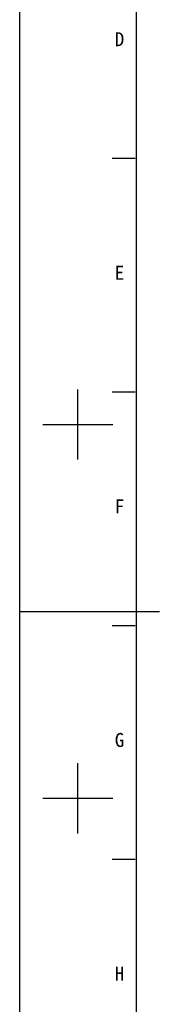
# Model space of a CAD drawing. Header units: millimetres. Extents: x 0 to 2731, y -3524 to -2222.
# Tile 38 of 221: x 1019 to 1049, y -3311 to -3100. Entities that reach past the tile are written whole.
import ezdxf

# ---------------------------------------------------------------- set-up
doc = ezdxf.new("R2010")
doc.units = ezdxf.units.MM
doc.header["$LTSCALE"] = 46.255
doc.layers.get('0').update_dxf_attribs({"linetype": 'CONTINUOUS'})
doc.styles.add('TEXTSTYLE_2', font='simfang.ttf')

msp = doc.modelspace()

# ---------------------------------------------------------------- linework, layer by layer
at = {"color": 7}
for p, q in [((1018.678, -2929.984), (1018.678, -3523.984)), ((1043.678, -2939.984), (1043.678, -3513.984)), ((1038.511, -3129.984), (1043.511, -3129.984)), ((1031.178, -3194.484), (1031.178, -3179.485)), ((1038.511, -3179.984), (1043.511, -3179.984)), ((1023.678, -3186.984), (1038.678, -3186.984)), ((1018.678, -3226.984), (1048.678, -3226.984)), ((1038.511, -3229.984), (1043.511, -3229.984)), ((1031.178, -3274.483), (1031.178, -3259.483)), ((1023.678, -3266.983), (1038.678, -3266.983)), ((1038.511, -3279.984), (1043.511, -3279.984))]:
    msp.add_line(p, q, dxfattribs=at)

# ---------------------------------------------------------------- texts
at = {"color": 3, "style": 'TEXTSTYLE_2'}
for s, p in [('D', (1039.1, -3105.991)), ('E', (1039.1, -3155.991)), ('F', (1039.1, -3205.991)), ('G', (1039.1, -3255.991)), ('H', (1039.1, -3305.991))]:
    msp.add_text(s, height=3, dxfattribs=at).set_placement(p)

doc.saveas('drawing.dxf')
